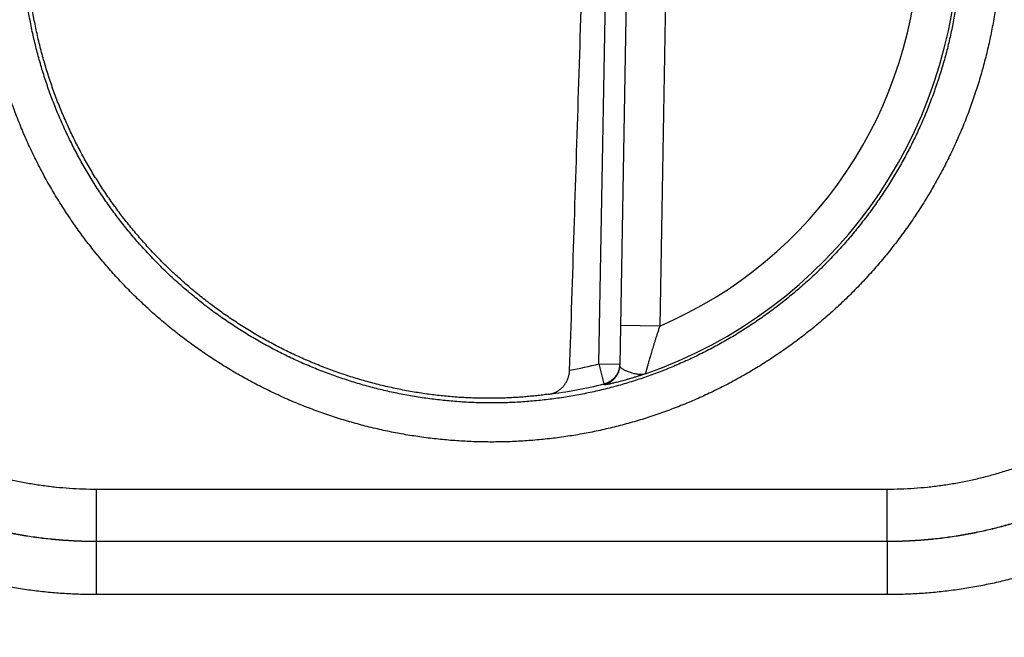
# Model space of a CAD drawing. Header units: inches. Extents: x 0 to 34, y 0 to 22.
# Tile 36 of 105: x 19.311 to 19.685, y 10.961 to 11.196. Entities that reach past the tile are written whole.
import ezdxf

# ---------------------------------------------------------------- set-up
doc = ezdxf.new("R2010")
doc.units = ezdxf.units.IN
doc.header["$LTSCALE"] = 1.87
doc.header["$MEASUREMENT"] = 0
doc.layers.get('0').update_dxf_attribs({"linetype": 'CONTINUOUS'})
doc.layers.add('DIMENSIONS', color=7, linetype='CONTINUOUS')
doc.styles.get("Standard").update_dxf_attribs({"font": 'txt', "width": 0.8})
doc.dimstyles.new('DIMSTYLE_1', dxfattribs={"dimtxt": 0.125, "dimasz": 0.18, "dimexe": 0.18, "dimexo": 0.0625, "dimgap": 0.09, "dimtad": 0, "dimtih": 1, "dimtoh": 1, "dimzin": 4, "dimdsep": 46, "dimtxsty": 'STANDARD', "dimblk": '_FILLED', "dimblk1": '_FILLED', "dimblk2": '_FILLED', "dimcen": 0.09, "dimadec": 0, "dimazin": 0, "dimtp": 0.02, "dimtm": 0.02, "dimtfac": 1, "dimtofl": 0, "dimtmove": 0, "dimatfit": 3, "dimldrblk": '_FILLED', "dimfxl": 1, "dimtolj": 1, "dimtzin": 4, "dimarcsym": 0})

# ---------------------------------------------------------------- blocks, each defined once
blk = doc.blocks.new('_FILLED')
at = {"color": 0, "linetype": 'BYBLOCK'}
blk.add_solid([(0, 0), (-1, 0.1736111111), (-1, -0.1736111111)], dxfattribs=at)
blk = doc.blocks.new('*D7')
at = {"layer": 'DIMENSIONS', "color": 2, "linetype": 'CONTINUOUS'}
for p, q in [((13.293232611, 10.8155710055), (13.293232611, 13.398232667)), ((21.1734842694, 10.1467326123), (21.1734842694, 13.398232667)), ((13.293232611, 13.273232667), (16.5583584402, 13.273232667)), ((21.1734842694, 13.273232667), (17.9083584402, 13.273232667))]:
    blk.add_line(p, q, dxfattribs=at)
at = {"layer": 'DIMENSIONS', "color": 2, "linetype": 'CONTINUOUS', "xscale": 0.18, "yscale": 0.18, "zscale": 0.18, "rotation": 180}
blk.add_blockref('_FILLED', (13.293232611, 13.273232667), dxfattribs=at)
at = {"layer": 'DIMENSIONS', "color": 2, "linetype": 'CONTINUOUS', "xscale": 0.18, "yscale": 0.18, "zscale": 0.18}
blk.add_blockref('_FILLED', (21.1734842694, 13.273232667), dxfattribs=at)
at = {"layer": 'DIMENSIONS', "color": 2, "linetype": 'CONTINUOUS', "width": 0.8}
for s, p in [('[', (17.1458584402, 13.210732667)), (']', (17.7458584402, 13.210732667)), ('7.88', (16.6208584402, 13.210732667)), ('200.2', (17.2458584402, 13.210732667))]:
    blk.add_text(s, height=0.125, dxfattribs=at).set_placement(p)

msp = doc.modelspace()

# ---------------------------------------------------------------- linework, layer by layer
at = {"color": 7, "linetype": 'CONTINUOUS'}
for p, q in [((19.531252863, 11.0653468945), (19.536947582, 11.3915971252)), ((19.5448266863, 11.3918199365), (19.5391193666, 11.0648478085)), ((19.5595597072, 11.3763938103), (19.5543817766, 11.0797503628)), ((19.5543817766, 11.0797503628), (19.5393840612, 11.0800121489)), ((19.5312528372, 11.0653454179), (19.5391256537, 11.0652079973)), ((19.5312528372, 11.0653454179), (19.5331533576, 11.05770544)), ((19.3401183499, 11.0177150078), (19.6408501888, 11.0177150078)), ((19.3401183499, 10.9978925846), (19.3401183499, 11.0177150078)), ((19.6408501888, 10.9978925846), (19.6408501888, 11.0177150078)), ((19.3400847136, 10.9978589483), (19.3400847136, 10.9776874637)), ((19.3400874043, 10.9978589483), (19.6408809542, 10.9978589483)), ((19.3401183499, 10.9978925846), (19.6408501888, 10.9978925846)), ((19.6408838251, 10.9978589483), (19.6408838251, 10.9776874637)), ((19.3400847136, 10.9776874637), (19.6408838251, 10.9776874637))]:
    msp.add_line(p, q, dxfattribs=at)
for radius, start, end in [(0.1775641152, 289.2015286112, 68.7985072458), (0.1625663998, 293.1447133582, 64.8552866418), (0.1688818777, 280.0960363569, 283.9694823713), (0.1767546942, 277.0061253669, 283.9694122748)]:
    msp.add_arc((19.4904842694, 11.2292326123), radius, start, end, dxfattribs=at)
for points, knots in [([(19.4904842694, 11.0356287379), (19.4883975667, 11.0356287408), (19.4842214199, 11.0356962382), (19.4779611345, 11.0360000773), (19.4717089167, 11.0365067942), (19.4654736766, 11.0372159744), (19.459264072, 11.0381269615), (19.4530878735, 11.0392383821), (19.4469517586, 11.0405489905), (19.440861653, 11.0420576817), (19.4348235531, 11.0437627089), (19.4288438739, 11.0456622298), (19.4229290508, 11.0477544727), (19.4170849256, 11.0500372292), (19.4113170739, 11.0525081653), (19.4056316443, 11.0551648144), (19.4000354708, 11.0580043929), (19.3945348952, 11.0610233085), (19.3891353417, 11.0642183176), (19.383841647, 11.0675866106), (19.3786592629, 11.0711252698), (19.3735940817, 11.0748301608), (19.3686519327, 11.0786966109), (19.3638379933, 11.0827204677), (19.3591568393, 11.0868981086), (19.354613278, 11.09122585), (19.3502119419, 11.0956987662), (19.3459576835, 11.1003116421), (19.341855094, 11.105059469), (19.3379084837, 11.1099375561), (19.3341221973, 11.114941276), (19.3304998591, 11.1200651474), (19.3270451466, 11.1253035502), (19.3237617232, 11.1306508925), (19.3206531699, 11.1361016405), (19.3177231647, 11.1416503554), (19.3149745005, 11.1472911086), (19.3124097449, 11.1530178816), (19.3100315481, 11.1588246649), (19.3078425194, 11.1647054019), (19.3058454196, 11.1706540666), (19.3040422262, 11.1766643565), (19.3024344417, 11.1827298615), (19.3010236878, 11.1888442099), (19.2998115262, 11.1950010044), (19.2987996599, 11.2011938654), (19.29798919, 11.2074162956), (19.2973805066, 11.2136617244), (19.2969741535, 11.2199236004), (19.2967706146, 11.2261953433), (19.2967704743, 11.2324703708), (19.2969739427, 11.2387420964), (19.2973803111, 11.2450039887), (19.2979890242, 11.2512495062), (19.2987994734, 11.2574720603), (19.2998110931, 11.2636650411), (19.3010231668, 11.2698218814), (19.3024339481, 11.2759362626), (19.3040417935, 11.2820018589), (19.3058450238, 11.2880122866), (19.3078419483, 11.2939611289), (19.3100308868, 11.299841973), (19.31240914, 11.3056488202), (19.3149740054, 11.3113757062), (19.3177227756, 11.3170166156), (19.3206527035, 11.3225655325), (19.3237611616, 11.3280164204), (19.3270446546, 11.3333637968), (19.330499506, 11.3386022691), (19.3341220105, 11.343726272), (19.3379083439, 11.3487301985), (19.3418548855, 11.3536084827), (19.3459575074, 11.3583562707), (19.3502117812, 11.36296903), (19.3546131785, 11.3674419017), (19.3591569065, 11.3717698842), (19.3638383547, 11.3759479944), (19.3686526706, 11.3799720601), (19.3735948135, 11.3838383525), (19.3786595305, 11.3875427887), (19.3838412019, 11.3910811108), (19.3891344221, 11.3944492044), (19.394533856, 11.3976441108), (19.4000344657, 11.400663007), (19.4056306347, 11.403502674), (19.4113160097, 11.4061594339), (19.4170838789, 11.4086303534), (19.4229281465, 11.4109131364), (19.4288433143, 11.4130056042), (19.4348235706, 11.4149053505), (19.4408622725, 11.4166104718), (19.4469527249, 11.4181192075), (19.4530888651, 11.4194298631), (19.4592649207, 11.4205411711), (19.4654743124, 11.4214520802), (19.4717093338, 11.422161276), (19.4779613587, 11.4226679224), (19.4842215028, 11.422971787), (19.4883975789, 11.4230392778), (19.4904842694, 11.4230392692)], [0, 0, 0, 0, 0.0102874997, 0.0205869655, 0.0308945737, 0.0412066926, 0.0515196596, 0.0618303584, 0.0721391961, 0.0824477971, 0.0927569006, 0.1030658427, 0.1133740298, 0.1236822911, 0.133992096, 0.1443037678, 0.1546152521, 0.164924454, 0.1752321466, 0.1855409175, 0.1958521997, 0.2061640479, 0.21647404, 0.2267821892, 0.2370905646, 0.2474007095, 0.2577117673, 0.2680223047, 0.2783319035, 0.288641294, 0.298951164, 0.3092614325, 0.3195717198, 0.3298817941, 0.3401916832, 0.3505014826, 0.3608113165, 0.3711212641, 0.3814313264, 0.3917414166, 0.4020514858, 0.4123615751, 0.4226717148, 0.4329818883, 0.4432920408, 0.4536021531, 0.4639122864, 0.4742224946, 0.4845327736, 0.4948430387, 0.5051532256, 0.515463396, 0.5257736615, 0.5360840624, 0.546394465, 0.5567047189, 0.5670148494, 0.5773250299, 0.5876353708, 0.597945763, 0.6082560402, 0.6185661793, 0.628876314, 0.639186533, 0.649496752, 0.6598068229, 0.6701167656, 0.6804268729, 0.6907373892, 0.7010480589, 0.7113583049, 0.7216678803, 0.7319774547, 0.7422877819, 0.7525987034, 0.7629092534, 0.7732187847, 0.7835279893, 0.7938378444, 0.8041482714, 0.81445795, 0.8247659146, 0.835073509, 0.8453828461, 0.8556943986, 0.8660060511, 0.8763157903, 0.8866241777, 0.8969330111, 0.9072431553, 0.9175534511, 0.9278626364, 0.9381714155, 0.9484817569, 0.9587943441, 0.9691061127, 0.9794133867, 0.9897125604, 1, 1, 1, 1]), ([(19.4904842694, 11.4230392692), (19.4925709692, 11.4230392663), (19.4967471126, 11.4229717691), (19.5030073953, 11.4226679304), (19.5092596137, 11.4221612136), (19.5154948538, 11.4214520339), (19.521704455, 11.4205410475), (19.5278806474, 11.4194296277), (19.5340167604, 11.4181190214), (19.540106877, 11.4166103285), (19.5461450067, 11.4149052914), (19.5521247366, 11.4130057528), (19.5580396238, 11.4109134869), (19.5638838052, 11.4086306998), (19.5696516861, 11.40615974), (19.575337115, 11.4035030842), (19.580933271, 11.4006635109), (19.5864338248, 11.3976445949), (19.5918333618, 11.3944495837), (19.5971270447, 11.3910812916), (19.6023094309, 11.3875426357), (19.6073746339, 11.3838377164), (19.6123168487, 11.379971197), (19.6171309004, 11.3759472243), (19.621812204, 11.3717694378), (19.626355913, 11.3674415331), (19.6307573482, 11.3629684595), (19.6350116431, 11.358355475), (19.6391142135, 11.3536075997), (19.6430607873, 11.3487295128), (19.6468470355, 11.3437258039), (19.6504693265, 11.338601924), (19.6539239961, 11.333363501), (19.6572073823, 11.3280161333), (19.6603159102, 11.3225653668), (19.6632459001, 11.3170166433), (19.6659945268, 11.3113758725), (19.6685592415, 11.3056490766), (19.6709374, 11.2998422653), (19.6731263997, 11.2939615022), (19.6751234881, 11.2880128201), (19.6769266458, 11.2820025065), (19.6785343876, 11.2759369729), (19.6799450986, 11.2698225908), (19.6811572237, 11.2636657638), (19.6821690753, 11.2574728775), (19.6829795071, 11.2512504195), (19.6835881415, 11.2450049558), (19.6839944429, 11.2387430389), (19.6841979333, 11.2324712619), (19.6841980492, 11.226196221), (19.6839945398, 11.2199245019), (19.6835881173, 11.2136626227), (19.6829793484, 11.2074171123), (19.6821688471, 11.2011945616), (19.681157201, 11.1950015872), (19.6799450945, 11.1888447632), (19.6785342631, 11.1827304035), (19.6769263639, 11.1766648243), (19.675123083, 11.1706544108), (19.6731261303, 11.1647055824), (19.6709371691, 11.1588247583), (19.6685588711, 11.1530179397), (19.6659939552, 11.1472910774), (19.6632451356, 11.1416501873), (19.6603151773, 11.1361012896), (19.6572067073, 11.1306504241), (19.6539231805, 11.1253030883), (19.6504682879, 11.1200646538), (19.6468457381, 11.1149406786), (19.643059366, 11.109936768), (19.6391128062, 11.1050584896), (19.635010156, 11.1003107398), (19.6307558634, 11.0956980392), (19.6263544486, 11.091225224), (19.6218106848, 11.0868972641), (19.6171291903, 11.0827191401), (19.6123148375, 11.0786951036), (19.6073727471, 11.0748289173), (19.6023081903, 11.0711246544), (19.5971267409, 11.067586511), (19.5918337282, 11.0642185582), (19.5864344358, 11.0610237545), (19.5809339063, 11.0580049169), (19.5753377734, 11.0551652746), (19.5696524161, 11.0525085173), (19.5638845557, 11.0500376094), (19.558040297, 11.0477548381), (19.5521251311, 11.0456623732), (19.5461448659, 11.0437626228), (19.5401061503, 11.0420575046), (19.5340156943, 11.0405487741), (19.5278795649, 11.039238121), (19.5217035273, 11.038126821), (19.5154941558, 11.0372159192), (19.5092591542, 11.0365067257), (19.5030071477, 11.036000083), (19.4967470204, 11.0356962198), (19.492570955, 11.0356287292), (19.4904842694, 11.0356287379)], [0, 0, 0, 0, 0.0102874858, 0.020586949, 0.0308945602, 0.0412066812, 0.0515196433, 0.0618303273, 0.0721391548, 0.0824477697, 0.0927569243, 0.1030659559, 0.113374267, 0.12368265, 0.1339925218, 0.1443041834, 0.1546156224, 0.1649247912, 0.1752324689, 0.1855412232, 0.1958524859, 0.2061643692, 0.2164745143, 0.2267829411, 0.237091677, 0.2474022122, 0.2577136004, 0.2680243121, 0.2783339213, 0.288643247, 0.2989530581, 0.3092632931, 0.3195735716, 0.3298836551, 0.3401935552, 0.3505033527, 0.3608131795, 0.3711231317, 0.3814332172, 0.3917433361, 0.402053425, 0.4123635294, 0.4226736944, 0.4329839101, 0.4432941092, 0.4536042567, 0.4639144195, 0.4742246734, 0.4845350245, 0.4948453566, 0.5051555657, 0.5154657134, 0.5257759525, 0.5360863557, 0.5463967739, 0.5567070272, 0.5670171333, 0.5773272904, 0.5876376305, 0.5979480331, 0.6082583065, 0.6185684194, 0.62887853, 0.6391887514, 0.6494989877, 0.6598090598, 0.6701189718, 0.6804290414, 0.6907395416, 0.7010502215, 0.7113604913, 0.7216700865, 0.7319796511, 0.7422899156, 0.7526007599, 0.7629113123, 0.7732209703, 0.7835302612, 0.7938399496, 0.8041499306, 0.8144590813, 0.8247666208, 0.8350739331, 0.8453831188, 0.8556946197, 0.8660062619, 0.8763159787, 0.8866243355, 0.8969331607, 0.9072433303, 0.9175536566, 0.9278628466, 0.9381716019, 0.9484819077, 0.9587944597, 0.9691061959, 0.9794134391, 0.9897125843, 1, 1, 1, 1]), ([(19.4904842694, 11.0504955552), (19.4885135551, 11.0504955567), (19.484571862, 11.0505607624), (19.4786660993, 11.0508540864), (19.4727732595, 11.0513425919), (19.4668997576, 11.0520257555), (19.4610519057, 11.052902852), (19.4552362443, 11.0539729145), (19.449459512, 11.0552346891), (19.4437284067, 11.0566866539), (19.4380492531, 11.0583271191), (19.4324279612, 11.0601543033), (19.4268701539, 11.0621663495), (19.4213813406, 11.064361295), (19.4159672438, 11.0667369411), (19.4106341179, 11.0692906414), (19.4053885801, 11.0720192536), (19.400236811, 11.0749194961), (19.3951842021, 11.0779882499), (19.3902358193, 11.0812224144), (19.3853971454, 11.0846184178), (19.3806740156, 11.0881721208), (19.3760718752, 11.0918792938), (19.371595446, 11.0957359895), (19.3672490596, 11.0997384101), (19.3630372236, 11.1038824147), (19.3589646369, 11.1081633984), (19.3550358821, 11.1125765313), (19.3512552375, 11.1171169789), (19.3476267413, 11.1217798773), (19.3441543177, 11.1265601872), (19.3408417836, 11.1314526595), (19.3376927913, 11.1364518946), (19.3347107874, 11.1415524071), (19.3318990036, 11.1467486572), (19.3292604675, 11.1520350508), (19.3267980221, 11.1574059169), (19.3245143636, 11.1628554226), (19.3224120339, 11.1683775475), (19.3204933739, 11.1739661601), (19.3187604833, 11.179615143), (19.3172152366, 11.1853183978), (19.3158593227, 11.1910697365), (19.3146942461, 11.1968628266), (19.3137212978, 11.2026912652), (19.312941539, 11.208548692), (19.3123558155, 11.2144287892), (19.3119647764, 11.2203251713), (19.3117688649, 11.2262313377), (19.3117683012, 11.2321407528), (19.3119630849, 11.2380469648), (19.3123530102, 11.2439436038), (19.3129376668, 11.2498242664), (19.313716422, 11.2556824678), (19.3146884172, 11.2615117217), (19.3158525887, 11.2673056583), (19.3172076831, 11.273058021), (19.3187522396, 11.2787625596), (19.3204845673, 11.2844129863), (19.3224027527, 11.2900030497), (19.324504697, 11.2955266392), (19.3267881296, 11.3009777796), (19.3292505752, 11.306350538), (19.3318893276, 11.3116389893), (19.3347014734, 11.3168372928), (19.3376839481, 11.3219397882), (19.3408335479, 11.3269409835), (19.3441468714, 11.331835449), (19.347620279, 11.3366177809), (19.3512499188, 11.3412826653), (19.3550317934, 11.3458249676), (19.3589617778, 11.3502397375), (19.3630356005, 11.3545221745), (19.3672488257, 11.3586676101), (19.3715968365, 11.3626714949), (19.3760748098, 11.3665293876), (19.3806777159, 11.3702369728), (19.3854003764, 11.3737901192), (19.3902375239, 11.377184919), (19.3951839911, 11.3804177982), (19.4002348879, 11.3834855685), (19.4053854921, 11.3863852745), (19.4106305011, 11.389113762), (19.4159636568, 11.3916676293), (19.4213781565, 11.394043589), (19.4268675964, 11.3962388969), (19.4324261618, 11.3982513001), (19.4380482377, 11.4000787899), (19.443728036, 11.4017194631), (19.4494595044, 11.4031715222), (19.4552363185, 11.4044333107), (19.4610519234, 11.405503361), (19.4668997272, 11.4063804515), (19.472773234, 11.4070636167), (19.4786660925, 11.4075521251), (19.4845718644, 11.4078454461), (19.4885135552, 11.4079106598), (19.4904842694, 11.4079106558)], [0, 0, 0, 0, 0.0105310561, 0.0210618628, 0.031592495, 0.0421232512, 0.0526543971, 0.0631858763, 0.0737167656, 0.0842459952, 0.0947734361, 0.1052998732, 0.1158262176, 0.1263536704, 0.1368834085, 0.1474148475, 0.1579456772, 0.1684742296, 0.1790016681, 0.189529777, 0.2000584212, 0.2105855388, 0.2211096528, 0.2316320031, 0.2421544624, 0.2526776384, 0.2632008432, 0.2737235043, 0.2842458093, 0.2947681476, 0.3052906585, 0.3158131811, 0.3263355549, 0.3368577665, 0.3473798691, 0.357902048, 0.3684245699, 0.3789475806, 0.38947083, 0.399994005, 0.4105171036, 0.4210403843, 0.4315640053, 0.4420877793, 0.452611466, 0.4631350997, 0.4736589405, 0.4841831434, 0.4947075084, 0.5052317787, 0.5157559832, 0.5262803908, 0.5368051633, 0.5473301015, 0.5578549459, 0.568379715, 0.5789046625, 0.5894299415, 0.5999553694, 0.6104807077, 0.6210059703, 0.631531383, 0.6420570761, 0.6525828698, 0.6631085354, 0.6736341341, 0.6841599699, 0.6946862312, 0.7052127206, 0.7157391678, 0.7262655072, 0.7367918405, 0.7473182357, 0.7578447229, 0.7683713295, 0.7788979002, 0.7894240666, 0.7999494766, 0.8104739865, 0.8209975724, 0.831521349, 0.842047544, 0.852577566, 0.8631093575, 0.8736400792, 0.8841688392, 0.8946967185, 0.9052247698, 0.9157535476, 0.9262834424, 0.9368143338, 0.9473455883, 0.9578766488, 0.9684074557, 0.9789381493, 0.9894689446, 1, 1, 1, 1]), ([(19.4904842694, 11.4079106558), (19.4924549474, 11.4079106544), (19.4963965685, 11.407845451), (19.5023022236, 11.4075521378), (19.5081949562, 11.4070636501), (19.51406835, 11.4063805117), (19.519916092, 11.405503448), (19.5257316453, 11.4044334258), (19.531508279, 11.4031716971), (19.5372393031, 11.4017197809), (19.5429183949, 11.4000793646), (19.5485396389, 11.3982522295), (19.5540974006, 11.3962402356), (19.5595861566, 11.3940453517), (19.5650001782, 11.3916697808), (19.570333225, 11.3891161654), (19.5755787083, 11.3863876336), (19.5807304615, 11.3834874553), (19.5857830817, 11.3804187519), (19.5907314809, 11.3771846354), (19.5955701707, 11.3737886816), (19.6002933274, 11.3702350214), (19.6048955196, 11.366527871), (19.6093720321, 11.3626711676), (19.6137185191, 11.3586687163), (19.6179304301, 11.3545246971), (19.6220030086, 11.3502437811), (19.62593165, 11.3458308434), (19.6297121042, 11.3412907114), (19.6333403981, 11.3366281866), (19.6368126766, 11.3318482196), (19.6401251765, 11.3269559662), (19.6432742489, 11.3219567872), (19.6462564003, 11.3168562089), (19.6490683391, 11.3116598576), (19.6517070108, 11.3063733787), (19.6541695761, 11.3010024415), (19.6564533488, 11.2955528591), (19.6585557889, 11.2900306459), (19.6604745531, 11.2844419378), (19.6622075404, 11.2787928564), (19.6637528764, 11.2730894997), (19.6651088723, 11.2673380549), (19.6662740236, 11.2615448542), (19.6672470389, 11.2557163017), (19.6680268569, 11.2498587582), (19.6686126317, 11.2439785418), (19.6690037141, 11.238082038), (19.6691996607, 11.2321757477), (19.6692002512, 11.2262662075), (19.6690054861, 11.2203598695), (19.668615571, 11.2144631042), (19.6680309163, 11.2085823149), (19.6672521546, 11.2027239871), (19.6662801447, 11.1968946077), (19.6651159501, 11.1911005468), (19.6637608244, 11.1853480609), (19.6622162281, 11.1796434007), (19.6604838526, 11.1739928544), (19.6585656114, 11.1684026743), (19.6564636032, 11.1628789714), (19.654180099, 11.1574277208), (19.6517175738, 11.1520548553), (19.6490787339, 11.1467663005), (19.646266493, 11.1415678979), (19.6432839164, 11.1364653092), (19.6401342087, 11.1314640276), (19.6368207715, 11.1265694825), (19.6333472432, 11.1217870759), (19.6297174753, 11.1171221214), (19.6259354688, 11.1125797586), (19.6220053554, 11.1081649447), (19.6179314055, 11.1038824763), (19.6137180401, 11.0997370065), (19.6093698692, 11.095733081), (19.6048917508, 11.0918751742), (19.6002887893, 11.0881676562), (19.5955662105, 11.084614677), (19.5907292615, 11.0812201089), (19.5857830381, 11.0779874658), (19.5807323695, 11.0749198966), (19.5755819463, 11.0720203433), (19.5703370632, 11.069291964), (19.5650039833, 11.0667381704), (19.5595895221, 11.064362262), (19.554100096, 11.062166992), (19.5485415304, 11.0601546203), (19.5429194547, 11.0583271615), (19.5372396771, 11.0566865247), (19.5315082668, 11.0552345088), (19.5257315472, 11.0539727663), (19.5199160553, 11.0529027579), (19.5140683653, 11.0520257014), (19.5081949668, 11.0513425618), (19.5023022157, 11.0508540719), (19.4963965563, 11.0505607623), (19.492454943, 11.0504955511), (19.4904842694, 11.0504955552)], [0, 0, 0, 0, 0.0105308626, 0.0210614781, 0.0315919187, 0.0421224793, 0.0526534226, 0.0631846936, 0.073715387, 0.0842444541, 0.0947717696, 0.1052981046, 0.1158243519, 0.1263516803, 0.1368812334, 0.1474124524, 0.1579431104, 0.1684715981, 0.178999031, 0.1895271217, 0.200055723, 0.2105828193, 0.2211069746, 0.2316294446, 0.242152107, 0.2526754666, 0.2631986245, 0.2737208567, 0.2842424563, 0.2947639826, 0.3052857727, 0.3158078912, 0.32633032, 0.3368528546, 0.3473752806, 0.3578976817, 0.3684203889, 0.3789436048, 0.3894670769, 0.399990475, 0.4105137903, 0.4210372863, 0.4315611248, 0.4420851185, 0.4526090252, 0.4631328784, 0.4736569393, 0.4841813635, 0.494705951, 0.5052304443, 0.5157548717, 0.5262795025, 0.5368044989, 0.5473296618, 0.5578547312, 0.5683797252, 0.5789048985, 0.5894304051, 0.5999560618, 0.6104816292, 0.6210071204, 0.6315327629, 0.6420586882, 0.6525847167, 0.6631106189, 0.6736364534, 0.6841625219, 0.6946890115, 0.7052157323, 0.7157424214, 0.726269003, 0.7367955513, 0.7473221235, 0.7578488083, 0.7683757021, 0.7789025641, 0.7894287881, 0.7999538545, 0.8104777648, 0.8210007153, 0.8315239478, 0.842049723, 0.8525794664, 0.8631110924, 0.8736417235, 0.8841704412, 0.8946983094, 0.905226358, 0.9157550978, 0.9262848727, 0.9368155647, 0.947346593, 0.9578774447, 0.9684080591, 0.9789385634, 0.9894691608, 1, 1, 1, 1]), ([(19.4609527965, 11.0546244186), (19.4590294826, 11.0549496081), (19.4551930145, 11.0556636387), (19.4494774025, 11.0569240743), (19.4438062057, 11.0583726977), (19.4381861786, 11.0600077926), (19.4326230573, 11.0618276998), (19.4271230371, 11.0638303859), (19.4216923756, 11.0660135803), (19.416336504, 11.0683750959), (19.4110617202, 11.0709121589), (19.4058734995, 11.0736221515), (19.4007775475, 11.0765020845), (19.3957797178, 11.0795486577), (19.3908849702, 11.0827588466), (19.3860990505, 11.0861288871), (19.3814269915, 11.0896552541), (19.376873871, 11.0933341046), (19.3724449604, 11.0971611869), (19.3681446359, 11.1011327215), (19.3639779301, 11.1052440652), (19.3599492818, 11.1094908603), (19.3560630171, 11.113868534), (19.3523236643, 11.1183719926), (19.3487349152, 11.1229967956), (19.3453009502, 11.1277375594), (19.3420254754, 11.1325891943), (19.338911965, 11.1375465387), (19.3359640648, 11.142603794), (19.3331846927, 11.1477559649), (19.3305770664, 11.1529970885), (19.3281440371, 11.1583214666), (19.3258881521, 11.1637235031), (19.3238120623, 11.1691968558), (19.3219178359, 11.1747360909), (19.3202076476, 11.1803348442), (19.3186833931, 11.1859869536), (19.3173466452, 11.191686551), (19.3161989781, 11.1974269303), (19.3152415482, 11.2032023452), (19.3144754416, 11.2090062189), (19.3139015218, 11.214832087), (19.3135203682, 11.2206739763), (19.31333243, 11.2265250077), (19.3133379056, 11.2323792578), (19.3135367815, 11.2382301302), (19.3139288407, 11.2440710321), (19.3145136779, 11.2498960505), (19.3152906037, 11.2556983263), (19.3162588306, 11.2614719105), (19.3174172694, 11.2672103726), (19.3187646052, 11.272907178), (19.3202994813, 11.2785566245), (19.3220200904, 11.2841520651), (19.3239246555, 11.2896876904), (19.3260110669, 11.2951574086), (19.3282769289, 11.3005549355), (19.3307199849, 11.3058749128), (19.3333373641, 11.3111110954), (19.3361263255, 11.3162579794), (19.3390838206, 11.3213099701), (19.3422064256, 11.3262612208), (19.3454910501, 11.3311068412), (19.3489338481, 11.3358411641), (19.3525311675, 11.3404591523), (19.356279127, 11.3449558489), (19.3601733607, 11.3493260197), (19.3642100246, 11.3535653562), (19.3683844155, 11.357668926), (19.3726920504, 11.36163231), (19.3771283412, 11.3654513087), (19.3816880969, 11.3691214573), (19.3863668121, 11.3726391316), (19.3911590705, 11.3760002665), (19.3960596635, 11.3792011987), (19.4010634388, 11.382238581), (19.4061645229, 11.3851088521), (19.4113578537, 11.3878091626), (19.4166374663, 11.3903364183), (19.4219975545, 11.3926878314), (19.4274325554, 11.3948609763), (19.4329360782, 11.3968533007), (19.4385026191, 11.3986628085), (19.4441258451, 11.4002874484), (19.449799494, 11.4017254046), (19.4555177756, 11.4029752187), (19.4612738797, 11.404035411), (19.4651329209, 11.4046151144), (19.4670664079, 11.4048729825)], [0, 0, 0, 0, 0.0116263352, 0.0232543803, 0.0348795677, 0.0465075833, 0.0581343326, 0.0697605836, 0.0813889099, 0.0930143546, 0.1046424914, 0.1162697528, 0.1278960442, 0.1395247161, 0.1511505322, 0.1627788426, 0.1744066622, 0.1860330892, 0.1976621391, 0.2092884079, 0.2209169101, 0.2325452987, 0.2441719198, 0.2558013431, 0.2674281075, 0.2790567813, 0.2906857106, 0.3023125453, 0.3139422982, 0.3255695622, 0.3371983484, 0.3488277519, 0.3604547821, 0.3720847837, 0.3837125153, 0.3953413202, 0.4069710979, 0.4185982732, 0.4302284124, 0.441856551, 0.4534852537, 0.4651152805, 0.4767425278, 0.4883726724, 0.5000011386, 0.5116296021, 0.5232597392, 0.5348869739, 0.546516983, 0.5581456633, 0.5697737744, 0.5814038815, 0.5930310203, 0.6046607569, 0.6162895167, 0.6279171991, 0.6395471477, 0.6511741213, 0.6628034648, 0.6744321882, 0.6860593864, 0.6976890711, 0.7093158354, 0.7209446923, 0.7325732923, 0.7441999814, 0.7558293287, 0.7674558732, 0.7790841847, 0.7907126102, 0.8023388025, 0.8139677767, 0.8255941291, 0.8372218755, 0.8488501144, 0.8604758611, 0.8721044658, 0.8837306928, 0.8953578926, 0.906985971, 0.9186113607, 0.9302396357, 0.9418658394, 0.9534925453, 0.9651205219, 0.9767456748, 0.98837369, 1, 1, 1, 1]), ([(19.5200886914, 11.0629677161), (19.5212404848, 11.09835294), (19.5235521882, 11.1704328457), (19.526984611, 11.280554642), (19.529249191, 11.3552916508), (19.5303861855, 11.3933329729)], [0, 0, 0, 0, 0.3213422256, 0.6545657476, 1, 1, 1, 1]), ([(19.150084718, 11.1676295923), (19.1500850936, 11.1656041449), (19.1501509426, 11.1615502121), (19.1504435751, 11.1554727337), (19.1509311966, 11.1494026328), (19.1516136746, 11.1433493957), (19.1524898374, 11.1373217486), (19.1535583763, 11.13132662), (19.1548182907, 11.1253691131), (19.1562689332, 11.1194539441), (19.1579090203, 11.1135871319), (19.1597362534, 11.1077757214), (19.1617484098, 11.1020264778), (19.1639434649, 11.0963452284), (19.1663197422, 11.0907374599), (19.1688747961, 11.0852086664), (19.1716056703, 11.0797644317), (19.1745094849, 11.0744104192), (19.1775833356, 11.0691521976), (19.1808244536, 11.0639953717), (19.1842293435, 11.0589451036), (19.1877942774, 11.0540063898), (19.1915155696, 11.0491843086), (19.1953894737, 11.0444839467), (19.1994122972, 11.0399104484), (19.2035796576, 11.0354683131), (19.2078871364, 11.0311619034), (19.21233036, 11.026995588), (19.2169049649, 11.0229737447), (19.2216065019, 11.0191007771), (19.2264298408, 11.015380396), (19.2313698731, 11.0118163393), (19.2364215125, 11.008412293), (19.2415797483, 11.0051719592), (19.2468394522, 11.0020988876), (19.2521950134, 10.9991958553), (19.2576408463, 10.9964657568), (19.263171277, 10.9939114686), (19.2687807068, 10.9915359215), (19.274463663, 10.989341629), (19.2802146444, 10.987330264), (19.2860278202, 10.9855038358), (19.2918964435, 10.9838645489), (19.2978134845, 10.9824146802), (19.3037729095, 10.9811555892), (19.3097699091, 10.9800879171), (19.3157992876, 10.9792126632), (19.3218540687, 10.9785310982), (19.3279255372, 10.9780444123), (19.3340042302, 10.9777527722), (19.3380589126, 10.9776875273), (19.3400847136, 10.9776874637)], [0, 0, 0, 0, 0.0203638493, 0.0407554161, 0.0611638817, 0.0815785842, 0.1019897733, 0.1223922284, 0.1427930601, 0.1632008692, 0.1836151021, 0.2040289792, 0.2244383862, 0.2448454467, 0.2652529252, 0.2856613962, 0.3060702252, 0.3264789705, 0.3468876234, 0.3672963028, 0.3877052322, 0.4081145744, 0.428524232, 0.4489338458, 0.4693431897, 0.4897523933, 0.5101616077, 0.5305710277, 0.5509809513, 0.5713916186, 0.5918027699, 0.6122139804, 0.6326251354, 0.6530364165, 0.6734480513, 0.693860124, 0.7142725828, 0.7346849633, 0.7550966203, 0.7755081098, 0.7959221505, 0.8163408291, 0.8367601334, 0.8571734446, 0.8775801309, 0.8979883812, 0.9184049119, 0.9388243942, 0.9592371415, 0.9796325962, 1, 1, 1, 1]), ([(19.1700816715, 11.1678069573), (19.1700819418, 11.1659135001), (19.1701456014, 11.1621266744), (19.1704309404, 11.156453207), (19.170905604, 11.1507927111), (19.1715691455, 11.1451511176), (19.1724208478, 11.1395345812), (19.1734598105, 11.1339493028), (19.1746848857, 11.1284016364), (19.1760946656, 11.1228980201), (19.1776875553, 11.1174446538), (19.1794618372, 11.1120474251), (19.1814156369, 11.1067121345), (19.1835467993, 11.1014447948), (19.1858528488, 11.0962515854), (19.188331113, 11.0911385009), (19.1909788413, 11.0861111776), (19.1937931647, 11.0811750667), (19.1967708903, 11.076335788), (19.1999084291, 11.0715991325), (19.2032020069, 11.0669706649), (19.2066479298, 11.062455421), (19.2102426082, 11.0580580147), (19.2139822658, 11.053783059), (19.2178627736, 11.049635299), (19.2218796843, 11.0456194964), (19.2260284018, 11.0417402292), (19.2303042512, 11.0380018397), (19.2347025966, 11.0344083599), (19.2392188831, 11.0309635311), (19.243848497, 11.0276709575), (19.2485863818, 11.0245343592), (19.2534269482, 11.0215575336), (19.2583643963, 11.0187440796), (19.2633931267, 11.0160971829), (19.2685077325, 11.0136196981), (19.2737026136, 11.0113143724), (19.2789717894, 11.0091838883), (19.2843090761, 11.0072307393), (19.2897084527, 11.0054570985), (19.2951641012, 11.0038648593), (19.3006700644, 11.0024557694), (19.3062200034, 11.0012314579), (19.3118073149, 11.0001933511), (19.3174255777, 10.9993425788), (19.3230686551, 10.9986800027), (19.3287305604, 10.9982063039), (19.3344055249, 10.9979219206), (19.3381933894, 10.9978588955), (19.3400874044, 10.9978589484)], [0, 0, 0, 0, 0.021275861, 0.0425473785, 0.0638192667, 0.085091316, 0.1063643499, 0.1276391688, 0.1489150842, 0.1701907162, 0.1914653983, 0.2127405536, 0.2340178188, 0.2552969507, 0.2765761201, 0.2978539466, 0.3191312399, 0.3404094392, 0.3616884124, 0.3829655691, 0.4042384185, 0.4255078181, 0.4467765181, 0.4680464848, 0.4893172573, 0.5105879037, 0.5318578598, 0.5531269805, 0.5743955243, 0.5956655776, 0.6169397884, 0.638218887, 0.6595002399, 0.6807811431, 0.702061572, 0.7233431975, 0.7446269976, 0.7659115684, 0.7871950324, 0.8084770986, 0.8297593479, 0.8510430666, 0.8723269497, 0.8936087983, 0.9148875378, 0.9361644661, 0.9574410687, 0.9787178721, 1, 1, 1, 1]), ([(19.1701670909, 11.167889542), (19.1701669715, 11.1659947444), (19.1702298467, 11.1622047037), (19.1705142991, 11.1565261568), (19.1709883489, 11.1508602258), (19.1716514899, 11.1452136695), (19.1725029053, 11.1395929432), (19.1735416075, 11.1340042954), (19.1747664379, 11.1284537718), (19.1761760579, 11.122947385), (19.1777688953, 11.1174912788), (19.1795430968, 11.1120917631), (19.1814965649, 11.1067550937), (19.1836270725, 11.1014871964), (19.1859323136, 11.0962936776), (19.1884097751, 11.0911801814), (19.1910566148, 11.086152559), (19.1938696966, 11.0812166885), (19.1968458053, 11.076378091), (19.1999817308, 11.0716418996), (19.2032741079, 11.0670131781), (19.2067191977, 11.0624971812), (19.2103128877, 11.0580992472), (19.2140509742, 11.0538244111), (19.217929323, 11.0496772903), (19.2219438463, 11.045662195), (19.22609033, 11.0417833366), (19.230364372, 11.0380448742), (19.2347612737, 11.0344509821), (19.2392760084, 11.0310058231), (19.2439033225, 11.0277134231), (19.2486380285, 11.0245774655), (19.2534750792, 11.0216013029), (19.2584093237, 11.0187881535), (19.2634352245, 11.0161412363), (19.2685468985, 11.0136636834), (19.2737385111, 11.0113583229), (19.2790044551, 11.0092276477), (19.284339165, 11.0072739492), (19.2897367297, 11.0054994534), (19.2951908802, 11.0039062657), (19.3006953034, 11.0024962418), (19.3062438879, 11.0012709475), (19.3118306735, 11.0002317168), (19.3174496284, 10.9993797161), (19.3230944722, 10.9987159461), (19.3287586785, 10.9982412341), (19.3344354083, 10.9979560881), (19.3382242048, 10.997892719), (19.3401183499, 10.9978925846)], [0, 0, 0, 0, 0.0212907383, 0.04258298, 0.063875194, 0.0851659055, 0.106454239, 0.1277405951, 0.1490258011, 0.1703108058, 0.1915959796, 0.2128800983, 0.2341614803, 0.2554402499, 0.2767181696, 0.2979965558, 0.3192742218, 0.3405492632, 0.3618212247, 0.3830919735, 0.4043633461, 0.4256345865, 0.446903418, 0.4681684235, 0.4894308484, 0.510692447, 0.5319546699, 0.5532185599, 0.5744847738, 0.595752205, 0.617019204, 0.6382854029, 0.6595525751, 0.6808224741, 0.7020945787, 0.7233669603, 0.7446384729, 0.7659106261, 0.7871853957, 0.8084629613, 0.8297415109, 0.8510197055, 0.8722980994, 0.8935779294, 0.914860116, 0.9361448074, 0.9574309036, 0.9787165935, 1, 1, 1, 1]), ([(19.1901640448, 11.1677150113), (19.190163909, 11.1660084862), (19.1902223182, 11.1625937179), (19.1904835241, 11.1574762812), (19.1909193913, 11.1523685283), (19.1915294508, 11.1472786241), (19.192313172, 11.1422143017), (19.1932689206, 11.1371817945), (19.1943955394, 11.1321857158), (19.1956921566, 11.1272300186), (19.1971578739, 11.1223199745), (19.1987908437, 11.1174622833), (19.200588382, 11.1126637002), (19.2025481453, 11.1079300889), (19.2046680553, 11.1032665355), (19.2069461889, 11.098678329), (19.2093797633, 11.0941708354), (19.2119655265, 11.089749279), (19.2147004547, 11.0854186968), (19.2175816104, 11.081183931), (19.2206060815, 11.0770500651), (19.2237700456, 11.0730219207), (19.2270694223, 11.0691042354), (19.2305002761, 11.0653016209), (19.2340587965, 11.061618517), (19.2377412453, 11.0580593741), (19.2415431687, 11.0546279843), (19.2454600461, 11.051328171), (19.2494872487, 11.0481638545), (19.2536200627, 11.0451390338), (19.2578537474, 11.0422575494), (19.2621832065, 11.0395223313), (19.2666035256, 11.0369363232), (19.2711096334, 11.0345025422), (19.2756963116, 11.0322241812), (19.2803582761, 11.0301040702), (19.2850902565, 11.0281441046), (19.289887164, 11.0263463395), (19.2947431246, 11.0247131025), (19.2996513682, 11.0232470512), (19.304605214, 11.0219501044), (19.3095993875, 11.0208231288), (19.3146299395, 11.0198669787), (19.319692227, 11.0190827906), (19.3247799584, 11.0184721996), (19.3298853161, 11.0180358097), (19.3350000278, 11.0177740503), (19.338412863, 11.0177151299), (19.3401183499, 11.0177150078)], [0, 0, 0, 0, 0.0217316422, 0.0434815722, 0.0652406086, 0.0869995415, 0.1087498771, 0.1304868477, 0.1522185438, 0.1739570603, 0.1957065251, 0.2174589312, 0.2392060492, 0.2609478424, 0.2826880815, 0.3044289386, 0.3261691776, 0.3479072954, 0.3696438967, 0.3913809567, 0.4131196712, 0.4348587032, 0.456596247, 0.4783319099, 0.500066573, 0.5218011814, 0.5435363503, 0.5652724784, 0.587009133, 0.6087449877, 0.6304791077, 0.6522124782, 0.6739466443, 0.6956820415, 0.7174174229, 0.73915184, 0.7608875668, 0.7826283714, 0.8043741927, 0.8261167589, 0.8478480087, 0.8695721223, 0.8913012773, 0.9130435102, 0.9347936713, 0.9565429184, 0.9782815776, 1, 1, 1, 1]), ([(19.6408501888, 10.9978925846), (19.6427443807, 10.9978927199), (19.6465332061, 10.9979560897), (19.6522099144, 10.998241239), (19.6578740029, 10.9987159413), (19.6635187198, 10.9993796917), (19.6691376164, 11.000231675), (19.6747244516, 11.0012709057), (19.6802731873, 11.002496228), (19.6857778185, 11.0039063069), (19.6912322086, 11.0054995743), (19.696630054, 11.0072741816), (19.7019651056, 11.0092280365), (19.7072314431, 11.0113589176), (19.7124234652, 11.0136645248), (19.7175355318, 11.0161423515), (19.722561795, 11.0187895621), (19.7274963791, 11.0216030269), (19.7323337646, 11.0245795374), (19.7370688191, 11.0277158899), (19.7416964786, 11.0310087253), (19.7462114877, 11.0344543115), (19.7506085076, 11.0380485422), (19.7548825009, 11.0417872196), (19.7590288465, 11.0456662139), (19.7630432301, 11.0496814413), (19.7669214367, 11.0538286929), (19.7706593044, 11.0581035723), (19.7742526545, 11.0625013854), (19.7776973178, 11.0670171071), (19.7809892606, 11.0716454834), (19.7841247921, 11.0763813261), (19.7871005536, 11.081219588), (19.7899133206, 11.0861551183), (19.7925598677, 11.0911823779), (19.7950370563, 11.0962954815), (19.7973420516, 11.1014885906), (19.7994723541, 11.106756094), (19.8014256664, 11.112092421), (19.8031997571, 11.1174916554), (19.8047925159, 11.1229475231), (19.8062020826, 11.128453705), (19.8074268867, 11.1340040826), (19.8084655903, 11.1395926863), (19.8093170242, 11.1452134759), (19.8099801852, 11.1508601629), (19.8104542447, 11.1565262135), (19.8107386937, 11.1622047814), (19.8108015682, 11.1659947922), (19.8108014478, 11.167889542)], [0, 0, 0, 0, 0.0212839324, 0.0425694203, 0.0638549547, 0.0851390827, 0.1064209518, 0.1277009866, 0.1489800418, 0.1702590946, 0.1915385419, 0.2128171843, 0.2340933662, 0.2553672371, 0.276640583, 0.2979147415, 0.319188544, 0.340460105, 0.3617289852, 0.3829970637, 0.4042661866, 0.4255356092, 0.4468030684, 0.4680671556, 0.4893291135, 0.510590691, 0.5318533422, 0.5531181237, 0.5743857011, 0.5956549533, 0.6169242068, 0.6381930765, 0.6594633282, 0.6807367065, 0.702012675, 0.7232892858, 0.7445653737, 0.7658424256, 0.7871223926, 0.8084054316, 0.8296897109, 0.8509738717, 0.8722584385, 0.8935446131, 0.9148332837, 0.9361245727, 0.9574173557, 0.9787097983, 1, 1, 1, 1]), ([(19.6408501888, 11.0177150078), (19.6425560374, 11.017715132), (19.6459694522, 11.0177740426), (19.6510848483, 11.0180359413), (19.6561905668, 11.0184724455), (19.661278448, 11.0190830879), (19.6663407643, 11.01986734), (19.67137129, 11.0208235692), (19.6763654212, 11.0219506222), (19.6813192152, 11.0232476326), (19.6862274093, 11.0247137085), (19.6910833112, 11.0263470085), (19.6958801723, 11.028144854), (19.7006121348, 11.0301049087), (19.7052741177, 11.0322251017), (19.7098608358, 11.0345035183), (19.7143669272, 11.0369373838), (19.7187871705, 11.0395234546), (19.7231165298, 11.0422587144), (19.7273501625, 11.0451402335), (19.731482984, 11.0481651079), (19.735510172, 11.051329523), (19.7394269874, 11.0546294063), (19.7432288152, 11.0580608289), (19.7469112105, 11.0616199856), (19.7504697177, 11.0653031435), (19.753900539, 11.069105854), (19.7571998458, 11.0730236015), (19.7603637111, 11.0770517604), (19.7633881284, 11.0811856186), (19.7662692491, 11.0854204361), (19.7690041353, 11.0897511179), (19.7715898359, 11.0941727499), (19.7740233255, 11.0986802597), (19.7763014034, 11.1032684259), (19.7784212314, 11.1079319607), (19.7803809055, 11.1126655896), (19.7821783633, 11.1174642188), (19.78381127, 11.1223219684), (19.7852769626, 11.1272320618), (19.7865735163, 11.1321878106), (19.7877000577, 11.1371839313), (19.7886557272, 11.1422164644), (19.7894393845, 11.1472807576), (19.7900493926, 11.1523705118), (19.7904851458, 11.1574779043), (19.7907462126, 11.1625946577), (19.7908046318, 11.1660088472), (19.7908044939, 11.1677150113)], [0, 0, 0, 0, 0.0217230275, 0.043464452, 0.0652151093, 0.0869658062, 0.1087080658, 0.1304371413, 0.1521611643, 0.1738922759, 0.1956346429, 0.2173802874, 0.2391210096, 0.2608568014, 0.2825914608, 0.3043271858, 0.3260627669, 0.3477967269, 0.3695296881, 0.3912636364, 0.4129997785, 0.434736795, 0.4564728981, 0.4782077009, 0.4999420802, 0.5216769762, 0.5434130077, 0.5651505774, 0.5868892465, 0.6086276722, 0.6303649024, 0.6521019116, 0.6738402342, 0.6955802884, 0.7173208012, 0.7390607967, 0.7608025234, 0.7825497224, 0.8043023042, 0.8260519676, 0.8477906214, 0.869522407, 0.8912594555, 0.9130097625, 0.9347681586, 0.9565257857, 0.9782729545, 1, 1, 1, 1]), ([(19.6408809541, 10.9978589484), (19.6427750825, 10.9978588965), (19.6465632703, 10.9979219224), (19.6522388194, 10.9982063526), (19.6579014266, 10.9986801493), (19.6635451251, 10.9993428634), (19.6691637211, 11.0001937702), (19.6747509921, 11.0012319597), (19.6803005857, 11.0024562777), (19.6858060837, 11.0038653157), (19.6912613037, 11.0054574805), (19.6966603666, 11.0072310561), (19.7019974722, 11.009184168), (19.7072666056, 11.0113146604), (19.7124615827, 11.013620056), (19.7175763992, 11.0160976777), (19.7226054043, 11.0187447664), (19.7275431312, 11.0215584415), (19.7323839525, 11.0245355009), (19.7371220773, 11.02767235), (19.7417519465, 11.0309652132), (19.7462685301, 11.0344103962), (19.7506672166, 11.038004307), (19.7549433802, 11.041743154), (19.7590922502, 11.0456227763), (19.7631090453, 11.0496386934), (19.7669891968, 11.0537862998), (19.770728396, 11.0580609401), (19.7743226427, 11.0624580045), (19.7777682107, 11.0669729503), (19.7810614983, 11.0716011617), (19.7841987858, 11.0763375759), (19.7871762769, 11.081176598), (19.7899903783, 11.0861124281), (19.7926379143, 11.0911394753), (19.7951160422, 11.0962523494), (19.7974220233, 11.101445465), (19.7995531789, 11.1067128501), (19.8015070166, 11.1120483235), (19.8032813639, 11.1174458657), (19.8048743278, 11.122899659), (19.8062841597, 11.1284037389), (19.8075092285, 11.1339517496), (19.8085481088, 11.1395370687), (19.8093996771, 11.1451532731), (19.810063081, 11.1507942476), (19.8105376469, 11.1564540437), (19.810822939, 11.1621269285), (19.8108865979, 11.165913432), (19.8108868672, 11.1678067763)], [0, 0, 0, 0, 0.0212834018, 0.0425625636, 0.0638421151, 0.0851216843, 0.1064019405, 0.1276835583, 0.1489658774, 0.1702476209, 0.1915282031, 0.2128090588, 0.2340918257, 0.255376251, 0.2766604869, 0.2979431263, 0.3192249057, 0.3405071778, 0.3617897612, 0.3830700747, 0.4043456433, 0.4256173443, 0.4468879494, 0.4681593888, 0.489431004, 0.5107016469, 0.5319707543, 0.5532383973, 0.5745050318, 0.5957727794, 0.6170442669, 0.6383202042, 0.6595979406, 0.6808747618, 0.7021506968, 0.7234275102, 0.7447062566, 0.7659855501, 0.7872635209, 0.8085398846, 0.8298162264, 0.8510938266, 0.8723713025, 0.8936463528, 0.9149178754, 0.9361872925, 0.9574562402, 0.9787254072, 1, 1, 1, 1]), ([(19.6408838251, 10.9776874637), (19.642909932, 10.9776875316), (19.6469651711, 10.9777527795), (19.6530446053, 10.9780445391), (19.6591166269, 10.9785313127), (19.6651717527, 10.9792129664), (19.6712012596, 10.9800883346), (19.6771982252, 10.9811561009), (19.6831575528, 10.9824152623), (19.6890745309, 10.9838651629), (19.6949431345, 10.9855045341), (19.7007563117, 10.9873310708), (19.7065072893, 10.9893425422), (19.7121902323, 10.9915369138), (19.7177996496, 10.9939124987), (19.7233300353, 10.9964668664), (19.7287758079, 10.9991970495), (19.7341313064, 11.0021001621), (19.7393909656, 11.0051732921), (19.7445491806, 11.0084136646), (19.7496007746, 11.0118177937), (19.7545407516, 11.0153819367), (19.7593640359, 11.0191024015), (19.7640655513, 11.0229754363), (19.7686401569, 11.026997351), (19.773083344, 11.0311637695), (19.7773907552, 11.0354702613), (19.7815580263, 11.0399124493), (19.785580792, 11.0444859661), (19.789454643, 11.049186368), (19.79317586, 11.0540085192), (19.7967407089, 11.058947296), (19.8001455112, 11.0639976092), (19.8033865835, 11.0691544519), (19.8064603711, 11.0744127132), (19.8093641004, 11.0797667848), (19.8120948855, 11.0852110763), (19.814649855, 11.0907399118), (19.8170260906, 11.0963476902), (19.8192210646, 11.1020289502), (19.8212331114, 11.1077781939), (19.8230602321, 11.1135895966), (19.8247002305, 11.1194564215), (19.8261508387, 11.1253716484), (19.8274106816, 11.1313292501), (19.8284791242, 11.1373244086), (19.8293551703, 11.1433519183), (19.8300375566, 11.1494047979), (19.8305250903, 11.1554743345), (19.8308176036, 11.1615510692), (19.8308834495, 11.1656044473), (19.8308838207, 11.1676295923)], [0, 0, 0, 0, 0.02037048, 0.0407684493, 0.0611831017, 0.0816037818, 0.1020207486, 0.1224288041, 0.1428350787, 0.1632481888, 0.1836675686, 0.2040864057, 0.2245005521, 0.2449120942, 0.2653237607, 0.2857361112, 0.3061485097, 0.3265605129, 0.3469721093, 0.3673834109, 0.3877946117, 0.4082058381, 0.4286169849, 0.4490277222, 0.469437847, 0.489847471, 0.5102567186, 0.5306657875, 0.5510750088, 0.5714846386, 0.5918943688, 0.6123037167, 0.6327125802, 0.6531212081, 0.6735298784, 0.6939386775, 0.714347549, 0.7347560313, 0.7551634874, 0.7755704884, 0.7959797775, 0.8163934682, 0.8368075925, 0.8572155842, 0.8776168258, 0.8980194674, 0.9184301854, 0.93884364, 0.9592501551, 0.9796391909, 1, 1, 1, 1]), ([(19.5543817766, 11.0797503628), (19.5542308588, 11.0793052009), (19.5539356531, 11.0784269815), (19.5535064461, 11.0771280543), (19.5530968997, 11.0758698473), (19.5527079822, 11.0746561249), (19.5523406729, 11.0734902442), (19.5519947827, 11.0723751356), (19.55166933, 11.0713131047), (19.5513648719, 11.0703052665), (19.5510813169, 11.0693526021), (19.5508170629, 11.0684563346), (19.5505724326, 11.0676167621), (19.5503473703, 11.0668338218), (19.5501400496, 11.066107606), (19.549950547, 11.0654375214), (19.5497787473, 11.0648229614), (19.5496230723, 11.0642636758), (19.5494836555, 11.0637588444), (19.5493601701, 11.0633077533), (19.5492514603, 11.0629099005), (19.5491577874, 11.0625643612), (19.5490784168, 11.0622706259), (19.5490130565, 11.0620281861), (19.5489616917, 11.0618365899), (19.5489238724, 11.0616955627), (19.5488995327, 11.061604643), (19.5488878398, 11.0615606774), (19.5488841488, 11.0615469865)], [0, 0, 0, 0, 0.0741444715, 0.146144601, 0.2157852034, 0.2828600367, 0.3471826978, 0.4085990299, 0.4670221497, 0.5223943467, 0.5746684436, 0.6238084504, 0.6697864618, 0.7126078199, 0.7523089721, 0.7889147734, 0.8224509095, 0.8529649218, 0.8804891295, 0.9050627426, 0.926737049, 0.9455461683, 0.9615346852, 0.974731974, 0.9851534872, 0.992823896, 0.9977633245, 1, 1, 1, 1]), ([(19.5120440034, 11.0537977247), (19.5122928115, 11.0538320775), (19.5127828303, 11.0539184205), (19.5134976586, 11.0541016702), (19.5141804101, 11.0543343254), (19.514827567, 11.0546127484), (19.5154367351, 11.0549329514), (19.5160062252, 11.0552906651), (19.5165350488, 11.0556814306), (19.5170228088, 11.0561007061), (19.5174699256, 11.0565443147), (19.5178769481, 11.0570080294), (19.5182448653, 11.0574879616), (19.5185746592, 11.0579801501), (19.5188677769, 11.0584813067), (19.519125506, 11.058988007), (19.5193494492, 11.0594975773), (19.5195410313, 11.0600072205), (19.5197017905, 11.0605147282), (19.5198332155, 11.0610181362), (19.5199367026, 11.0615157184), (19.5200136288, 11.0620063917), (19.5200651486, 11.0624887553), (19.5200834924, 11.0628079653), (19.5200886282, 11.0629657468)], [0, 0, 0, 0, 0.0567444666, 0.1122841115, 0.1665600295, 0.2195364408, 0.2712877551, 0.321883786, 0.3713251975, 0.4197014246, 0.4670684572, 0.5135037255, 0.5589906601, 0.6035940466, 0.6472674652, 0.690078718, 0.7319552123, 0.7729530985, 0.8130258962, 0.8521728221, 0.890445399, 0.9277986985, 0.9643348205, 1, 1, 1, 1]), ([(19.5488836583, 11.0615468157), (19.5484093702, 11.0613869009), (19.5474836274, 11.0610798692), (19.5461260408, 11.0606434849), (19.5448343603, 11.0602411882), (19.5436062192, 11.0598704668), (19.5424400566, 11.0595292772), (19.5413355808, 11.0592160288), (19.5402940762, 11.0589297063), (19.5393180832, 11.0586696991), (19.5384099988, 11.0584353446), (19.5375714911, 11.0582258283), (19.5368038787, 11.0580403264), (19.536108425, 11.057878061), (19.5354862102, 11.0577382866), (19.5349381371, 11.0576202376), (19.5344639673, 11.0575231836), (19.534064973, 11.0574462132), (19.5337371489, 11.0573889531), (19.5334903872, 11.0573497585), (19.5332999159, 11.0573298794), (19.533212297, 11.0573229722), (19.5331425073, 11.0573315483), (19.5331428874, 11.0573442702)], [0, 0, 0, 0, 0.0920067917, 0.1792835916, 0.2621263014, 0.3406920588, 0.4151008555, 0.4854763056, 0.5517241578, 0.6136528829, 0.6711404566, 0.7241173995, 0.7725262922, 0.8163041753, 0.8553907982, 0.8897469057, 0.9193764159, 0.9443124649, 0.9645751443, 0.9801774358, 0.9911741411, 0.9976603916, 1, 1, 1, 1]), ([(19.5391193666, 11.0648478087), (19.5391162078, 11.0646669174), (19.5390974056, 11.0643052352), (19.5390318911, 11.0637660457), (19.5389293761, 11.0632326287), (19.538790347, 11.0627075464), (19.5386154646, 11.0621932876), (19.5384055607, 11.0616922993), (19.5381616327, 11.0612069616), (19.5378848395, 11.0607395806), (19.5375764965, 11.0602923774), (19.5372380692, 11.0598674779), (19.5368711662, 11.0594669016), (19.5364775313, 11.0590925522), (19.536059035, 11.0587462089), (19.5356176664, 11.0584295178), (19.5351555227, 11.0581439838), (19.5346748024, 11.0578909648), (19.5341777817, 11.0576716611), (19.5336668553, 11.0574871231), (19.5333185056, 11.0573878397), (19.5331428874, 11.0573442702)], [0, 0, 0, 0, 0.0526294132, 0.1052569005, 0.157885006, 0.2105135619, 0.2631423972, 0.3157714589, 0.3684009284, 0.4210309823, 0.4736616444, 0.5262928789, 0.5789246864, 0.6315571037, 0.6841901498, 0.7368238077, 0.7894580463, 0.8420928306, 0.8947281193, 0.9473638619, 1, 1, 1, 1]), ([(19.5391111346, 11.0648481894), (19.5391072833, 11.0647873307), (19.5390891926, 11.064545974), (19.5390381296, 11.0641258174), (19.5389355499, 11.0635922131), (19.5387964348, 11.0630669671), (19.5386214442, 11.0625525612), (19.5384114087, 11.062051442), (19.5381673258, 11.0615659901), (19.5378903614, 11.0610985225), (19.5375818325, 11.0606512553), (19.5372432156, 11.0602263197), (19.5368761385, 11.0598257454), (19.5364823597, 11.0594514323), (19.5360637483, 11.0591051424), (19.5356221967, 11.0587884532), (19.5351598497, 11.0585029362), (19.5346792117, 11.0582501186), (19.5341830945, 11.0580313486), (19.533674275, 11.0578476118), (19.5333278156, 11.0577487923), (19.5331533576, 11.05770544)], [0, 0, 0, 0, 0.0183839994, 0.0729605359, 0.1275355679, 0.1821088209, 0.2366819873, 0.2912561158, 0.3458295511, 0.4004039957, 0.4549768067, 0.5095510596, 0.5641237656, 0.6186893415, 0.6732544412, 0.7278216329, 0.7824170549, 0.8369886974, 0.8914580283, 0.945791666, 1, 1, 1, 1]), ([(19.5488842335, 11.0615470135), (19.5486763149, 11.0614822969), (19.548242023, 11.0613728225), (19.5475587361, 11.0612878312), (19.5468397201, 11.0612802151), (19.5461025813, 11.0613381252), (19.5453633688, 11.0614443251), (19.5446327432, 11.0616009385), (19.5439092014, 11.0617933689), (19.5431882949, 11.0620121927), (19.5424762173, 11.062262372), (19.5417882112, 11.062538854), (19.5411459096, 11.062830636), (19.5405778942, 11.0631326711), (19.5401017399, 11.0634329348), (19.5397254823, 11.0637274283), (19.5394448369, 11.0640127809), (19.5392519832, 11.0642921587), (19.5391400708, 11.0645698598), (19.5391178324, 11.0647576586), (19.5391194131, 11.064847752)], [0, 0, 0, 0, 0.0594175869, 0.1218831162, 0.1874314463, 0.2552729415, 0.3234620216, 0.391056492, 0.4590318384, 0.5277053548, 0.5965768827, 0.6649017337, 0.7299685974, 0.7889805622, 0.8403101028, 0.8833765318, 0.9190746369, 0.9491236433, 0.9754132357, 1, 1, 1, 1]), ([(19.5331428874, 11.0573442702), (19.5331440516, 11.0573843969), (19.5331463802, 11.057464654), (19.5331497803, 11.0575850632), (19.5331523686, 11.0576653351), (19.5331535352, 11.0577054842)], [0, 0, 0, 0, 0.3332608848, 0.6665527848, 1, 1, 1, 1]), ([(19.4904842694, 11.0522470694), (19.4896180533, 11.0522408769), (19.4878771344, 11.0522418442), (19.485254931, 11.0522838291), (19.4826120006, 11.0523673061), (19.4799504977, 11.0524931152), (19.4772717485, 11.0526620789), (19.4745774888, 11.0528749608), (19.4718705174, 11.0531323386), (19.4691523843, 11.0534347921), (19.4664244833, 11.053782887), (19.4636887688, 11.0541770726), (19.4618651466, 11.0544701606), (19.4609527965, 11.0546244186)], [0, 0, 0, 0, 0.0876039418, 0.1760534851, 0.2652111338, 0.355009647, 0.4455046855, 0.5366440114, 0.6283217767, 0.7204875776, 0.8132174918, 0.906423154, 1, 1, 1, 1]), ([(19.5120440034, 11.0537977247), (19.5113082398, 11.0536961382), (19.5098177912, 11.0535007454), (19.5075537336, 11.053235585), (19.505237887, 11.0529971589), (19.5028741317, 11.0527876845), (19.5004664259, 11.0526092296), (19.4980187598, 11.0524636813), (19.4955351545, 11.0523527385), (19.4930197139, 11.0522779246), (19.4913323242, 11.0522531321), (19.4904842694, 11.0522470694)], [0, 0, 0, 0, 0.1030135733, 0.2084764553, 0.3161462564, 0.4258930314, 0.537587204, 0.6509832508, 0.7659555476, 0.8823774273, 1, 1, 1, 1]), ([(19.3400874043, 10.9978589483), (19.3400906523, 10.9978621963), (19.3400954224, 10.9978711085), (19.3401072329, 10.9978810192), (19.3401145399, 10.9978887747), (19.3401183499, 10.9978925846)], [0, 0, 0, 0, 0.3008846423, 0.6470542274, 1, 1, 1, 1]), ([(19.6408809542, 10.9978589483), (19.6408777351, 10.9978621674), (19.6408731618, 10.9978711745), (19.6408612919, 10.9978809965), (19.6408540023, 10.9978887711), (19.6408501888, 10.9978925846)], [0, 0, 0, 0, 0.2989141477, 0.6458948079, 1, 1, 1, 1])]:
    msp.add_open_spline(points, degree=3, knots=knots, dxfattribs=at)
msp.add_open_spline([(19.5391256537, 11.0652079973), (19.539123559, 11.0650879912), (19.539118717, 11.0649680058), (19.5391111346, 11.0648481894)], degree=3, dxfattribs=at)

# ---------------------------------------------------------------- dimensions: what is measured, and where the dimension line sits
at = {"layer": 'DIMENSIONS', "color": 2, "linetype": 'CONTINUOUS'}
dim = msp.add_linear_dim(base=(13.293232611, 13.273232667), p1=(21.1734842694, 10.1467326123), p2=(13.293232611, 10.8155710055), angle=180, dimstyle='DIMSTYLE_1', dxfattribs=at)
dim.commit()
dim.dimension.update_dxf_attribs({"geometry": '*D7', "text_midpoint": (17.2333584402, 13.273232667), "dimtype": 160})

doc.saveas('drawing.dxf')
